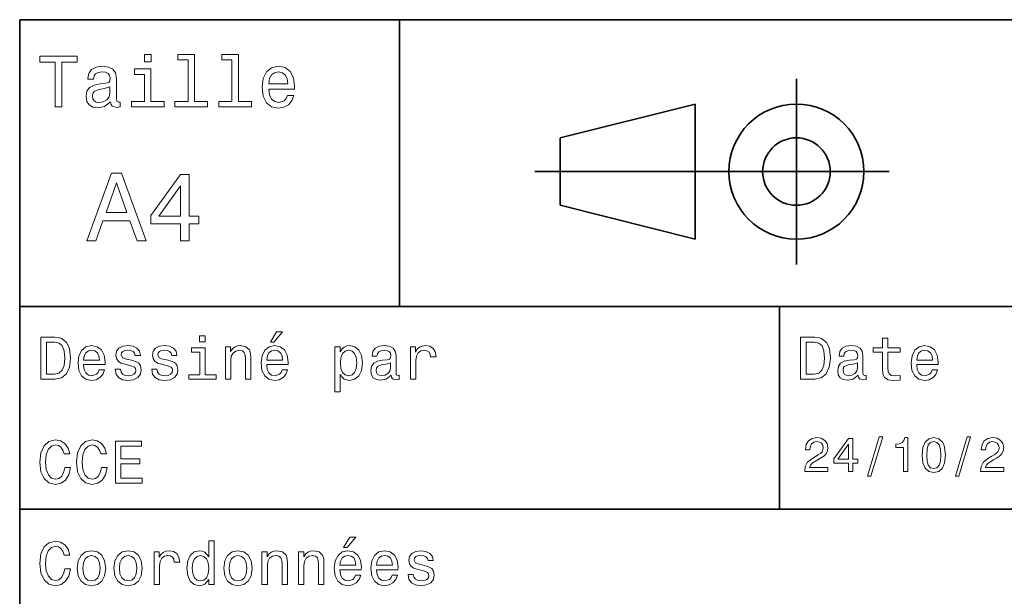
# Model space of a CAD drawing. Extents: x -215 to 297, y 0 to 210.
# Tile 5 of 11: x 97 to 155, y 36 to 70. Entities that reach past the tile are written whole.
import ezdxf

# ---------------------------------------------------------------- set-up
doc = ezdxf.new("R2010")
doc.units = 0

msp = doc.modelspace()

# ---------------------------------------------------------------- linework, layer by layer
at = {"color": 7, "lineweight": 35}
for p, q in [((97, 10), (97, 70)), ((97, 70), (287, 70)), ((127.5, 61), (148.5, 61)), ((97, 53), (162, 53)), ((97, 41), (162, 41))]:
    msp.add_line(p, q, dxfattribs=at)
at = {"color": 7, "lineweight": 35, "ltscale": 0.425}
msp.add_line((119.5, 53), (119.5, 70), dxfattribs=at)
at = {"color": 7, "lineweight": 35, "ltscale": 0.275}
msp.add_line((143, 55.5), (143, 66.5), dxfattribs=at)
at = {"color": 7, "lineweight": 35, "ltscale": 0.206155}
for p, q in [((129, 63), (137, 65)), ((137, 57), (129, 59))]:
    msp.add_line(p, q, dxfattribs=at)
at = {"color": 7, "lineweight": 35, "ltscale": 0.2}
msp.add_line((137, 65), (137, 57), dxfattribs=at)
at = {"color": 7, "lineweight": 35, "ltscale": 0.1}
msp.add_line((129, 59), (129, 63), dxfattribs=at)
at = {"color": 7, "lineweight": 35, "ltscale": 0.3}
msp.add_line((142, 41), (142, 53), dxfattribs=at)
at = {"color": 7, "lineweight": 13}
for points in [[(99.102303, 64.837173), (99.5, 64.837173), (99.5, 67.47406), (100.407784, 67.47406), (100.407784, 67.837173), (98.190201, 67.837173), (98.190201, 67.47406), (99.102303, 67.47406)], [(104.786743, 67.940918), (104.384727, 67.940918), (104.384727, 67.508644), (104.786743, 67.508644)], [(106.969742, 67.621033), (106.969742, 65.157059), (106.187317, 65.157059), (106.187317, 64.837173), (108.128242, 64.837173), (108.128242, 65.157059), (107.350143, 65.157059), (107.350143, 67.940918), (106.373199, 67.940918), (106.373199, 67.621033)], [(109.572044, 67.621033), (109.572044, 65.157059), (108.789627, 65.157059), (108.789627, 64.837173), (110.730545, 64.837173), (110.730545, 65.157059), (109.952454, 65.157059), (109.952454, 67.940918), (108.975502, 67.940918), (108.975502, 67.621033)], [(102.387611, 65.139771), (102.387611, 65.126801), (102.409225, 64.979828), (102.47406, 64.876076), (102.746399, 64.793945), (102.958214, 64.828529), (102.958214, 65.122475), (102.867432, 65.109505), (102.746399, 65.165703), (102.724785, 65.338615), (102.724785, 66.540344), (102.672913, 66.84726), (102.521614, 67.0634), (102.257927, 67.193085), (101.886169, 67.240631), (101.523056, 67.188759), (101.255043, 67.041786), (101.086456, 66.812675), (101.030258, 66.510086), (101.030258, 66.484146), (101.371758, 66.484146), (101.402016, 66.665703), (101.497116, 66.795387), (101.65274, 66.873199), (101.873199, 66.903458), (102.085014, 66.881844), (102.236313, 66.817001), (102.327087, 66.704605), (102.357346, 66.548988), (102.340057, 66.367432), (102.270897, 66.276657), (102.097984, 66.233429), (101.773773, 66.198845), (101.402016, 66.121033), (101.138329, 65.982704), (100.982712, 65.766571), (100.935158, 65.446686), (100.978386, 65.161385), (101.112389, 64.949562), (101.328529, 64.815559), (101.626801, 64.768013), (102.028816, 64.858788)], [(104.773773, 65.157059), (104.773773, 67.080688), (103.796829, 67.080688), (103.796829, 66.756485), (104.393372, 66.756485), (104.393372, 65.157059), (103.615273, 65.157059), (103.615273, 64.837173), (105.560516, 64.837173), (105.560516, 65.157059)], [(111.750717, 65.887604), (113.272339, 65.887604), (113.276657, 66.064842), (113.207497, 66.561958), (113.017288, 66.933716), (112.714699, 67.158501), (112.312683, 67.240631), (111.919312, 67.154175), (111.616714, 66.912102), (111.422188, 66.51873), (111.353027, 66), (111.41787, 65.4683), (111.612396, 65.079247), (111.91066, 64.837173), (112.299713, 64.755043), (112.636887, 64.811234), (112.913544, 64.958214), (113.116714, 65.191643), (113.233429, 65.502876), (112.857346, 65.502876), (112.779541, 65.329971), (112.667145, 65.200287), (112.34726, 65.096542), (112.100868, 65.144089), (111.914986, 65.295387), (111.793945, 65.541786), (111.750717, 65.874634)], [(111.750717, 66.207489), (111.798271, 66.50576), (111.914986, 66.726219), (112.092216, 66.860229), (112.325653, 66.907776), (112.554756, 66.860229), (112.731987, 66.726219), (112.840057, 66.50576), (112.878967, 66.207489)], [(102.344383, 65.649857), (102.292511, 65.425072), (102.154182, 65.252159), (101.946686, 65.139771), (101.691643, 65.100861), (101.527374, 65.122475), (101.41066, 65.191643), (101.337173, 65.312675), (101.315559, 65.481262), (101.332855, 65.632561), (101.402016, 65.740631), (101.678673, 65.861671), (102.028816, 65.913544), (102.344383, 66.017288)], [(100.982712, 56.9049), (101.51297, 56.9049), (101.933716, 58.080692), (103.530258, 58.080692), (103.951012, 56.9049), (104.492798, 56.9049), (103.028816, 60.910664), (102.440926, 60.910664)], [(106.521614, 56.9049), (107.040344, 56.9049), (107.040344, 57.896255), (107.610954, 57.896255), (107.610954, 58.357349), (107.040344, 58.357349), (107.040344, 60.818443), (106.515854, 60.818443), (104.763687, 58.403458), (104.763687, 57.896255), (106.521614, 57.896255)], [(102.118156, 58.570606), (102.734871, 60.334293), (103.351585, 58.570606)], [(105.247841, 58.357349), (106.521614, 60.149857), (106.521614, 58.357349)], [(111.84726, 50.88797), (112.059799, 50.88797), (112.560516, 51.500362), (112.207489, 51.500362)], [(99.080688, 51.190563), (98.248558, 51.190563), (98.248558, 48.690563), (99.080688, 48.690563), (99.473343, 48.769814), (99.765129, 49.011169), (99.945244, 49.40382), (100.010086, 49.940563), (99.952446, 50.488113), (99.880402, 50.70425), (99.779541, 50.877163), (99.487755, 51.111313), (99.296829, 51.168949)], [(99.055473, 50.891571), (99.329254, 50.837536), (99.516571, 50.671829), (99.628242, 50.376442), (99.664268, 49.940563), (99.624641, 49.519093), (99.51297, 49.223705), (99.322044, 49.047192), (99.055473, 48.989555), (98.583572, 48.989555), (98.583572, 50.891571)], [(107.992798, 51.27702), (107.657784, 51.27702), (107.657784, 50.916786), (107.992798, 50.916786)], [(144.080688, 51.190563), (143.248566, 51.190563), (143.248566, 48.690563), (144.080688, 48.690563), (144.473343, 48.769814), (144.765137, 49.011169), (144.945251, 49.40382), (145.010086, 49.940563), (144.952454, 50.488113), (144.880402, 50.70425), (144.779541, 50.877163), (144.487747, 51.111313), (144.296829, 51.168949)], [(144.055481, 50.891571), (144.329254, 50.837536), (144.516571, 50.671829), (144.628235, 50.376442), (144.664261, 49.940563), (144.624634, 49.519093), (144.51297, 49.223705), (144.322052, 49.047192), (144.055481, 48.989555), (143.583572, 48.989555), (143.583572, 50.891571)], [(148.100861, 50.289986), (148.100861, 49.320965), (148.122482, 49.007565), (148.223343, 48.791428), (148.425079, 48.665348), (148.767288, 48.62212), (149.141937, 48.640129), (149.141937, 48.913906), (148.868149, 48.892292), (148.619598, 48.921112), (148.486313, 49.011169), (148.42868, 49.162464), (148.417862, 49.375), (148.417862, 50.289986), (149.141937, 50.289986), (149.141937, 50.560158), (148.417862, 50.560158), (148.417862, 51.125721), (148.100861, 51.125721), (148.100861, 50.560158), (147.553314, 50.560158), (147.553314, 50.289986)], [(100.784584, 49.565922), (102.052597, 49.565922), (102.056198, 49.713619), (101.998558, 50.127884), (101.840057, 50.437683), (101.587898, 50.625), (101.252884, 50.693443), (100.925072, 50.621399), (100.672913, 50.41967), (100.510803, 50.091862), (100.453171, 49.659584), (100.507202, 49.216499), (100.669312, 48.892292), (100.91787, 48.690563), (101.242073, 48.62212), (101.523056, 48.668949), (101.753601, 48.791428), (101.922913, 48.98595), (102.020172, 49.245319), (101.706772, 49.245319), (101.64193, 49.101227), (101.548271, 48.993156), (101.2817, 48.9067), (101.07637, 48.946327), (100.921471, 49.072407), (100.820602, 49.27774), (100.784584, 49.555115)], [(100.784584, 49.832493), (100.824211, 50.081055), (100.921471, 50.264771), (101.069168, 50.376442), (101.263687, 50.416069), (101.454613, 50.376442), (101.602303, 50.264771), (101.69236, 50.081055), (101.724785, 49.832493)], [(103.623199, 49.818085), (103.317001, 49.890129), (103.090057, 49.972984), (103.014412, 50.142292), (103.036026, 50.261169), (103.111671, 50.347622), (103.234146, 50.401657), (103.41066, 50.423271), (103.579971, 50.401657), (103.713257, 50.336815), (103.799713, 50.239555), (103.835732, 50.109871), (104.145531, 50.109871), (104.145531, 50.117077), (104.091499, 50.351227), (103.943802, 50.534943), (103.713257, 50.650219), (103.41066, 50.693443), (103.104469, 50.650219), (102.881126, 50.531342), (102.740631, 50.354828), (102.697403, 50.131485), (102.729828, 49.915348), (102.830688, 49.76405), (102.996399, 49.655983), (103.237755, 49.580334), (103.590775, 49.493877), (103.806915, 49.40382), (103.864555, 49.331772), (103.886169, 49.223705), (103.853745, 49.09042), (103.767288, 48.989555), (103.626801, 48.924713), (103.439484, 48.903099), (103.241356, 48.924713), (103.09726, 49.000362), (103, 49.122841), (102.960373, 49.292149), (102.654175, 49.292149), (102.704613, 49.003963), (102.852303, 48.795029), (103.086456, 48.668949), (103.41066, 48.62212), (103.749283, 48.668949), (103.997841, 48.795029), (104.149139, 48.996758), (104.203171, 49.259727), (104.163544, 49.486671), (104.051872, 49.641571), (103.868156, 49.742435)], [(105.791786, 49.818085), (105.485588, 49.890129), (105.258644, 49.972984), (105.182999, 50.142292), (105.204613, 50.261169), (105.280258, 50.347622), (105.40274, 50.401657), (105.579254, 50.423271), (105.748558, 50.401657), (105.881844, 50.336815), (105.9683, 50.239555), (106.004326, 50.109871), (106.314117, 50.109871), (106.314117, 50.117077), (106.260086, 50.351227), (106.112396, 50.534943), (105.881844, 50.650219), (105.579254, 50.693443), (105.273056, 50.650219), (105.049713, 50.531342), (104.909225, 50.354828), (104.865997, 50.131485), (104.898415, 49.915348), (104.999283, 49.76405), (105.164986, 49.655983), (105.406342, 49.580334), (105.759369, 49.493877), (105.975502, 49.40382), (106.033142, 49.331772), (106.054756, 49.223705), (106.022339, 49.09042), (105.935883, 48.989555), (105.795387, 48.924713), (105.60807, 48.903099), (105.409943, 48.924713), (105.265854, 49.000362), (105.168587, 49.122841), (105.12896, 49.292149), (104.822769, 49.292149), (104.873199, 49.003963), (105.020897, 48.795029), (105.255043, 48.668949), (105.579254, 48.62212), (105.91787, 48.668949), (106.166428, 48.795029), (106.317726, 48.996758), (106.371758, 49.259727), (106.33213, 49.486671), (106.220459, 49.641571), (106.036743, 49.742435)], [(107.981987, 48.957134), (107.981987, 50.560158), (107.16787, 50.560158), (107.16787, 50.289986), (107.664986, 50.289986), (107.664986, 48.957134), (107.016571, 48.957134), (107.016571, 48.690563), (108.637611, 48.690563), (108.637611, 48.957134)], [(109.181557, 48.690563), (109.498558, 48.690563), (109.498558, 49.807278), (109.530983, 50.063042), (109.635445, 50.250362), (109.797546, 50.365635), (110.013687, 50.408863), (110.1866, 50.372841), (110.29467, 50.275578), (110.348701, 50.113472), (110.366714, 49.897335), (110.366714, 48.690563), (110.683716, 48.690563), (110.683716, 49.962177), (110.669312, 50.217941), (110.604469, 50.430477), (110.39193, 50.625), (110.060516, 50.693443), (109.876801, 50.668228), (109.721901, 50.599785), (109.588615, 50.484512), (109.484146, 50.329613), (109.484146, 50.625), (109.181557, 50.625)], [(111.627518, 49.565922), (112.895531, 49.565922), (112.899132, 49.713619), (112.841499, 50.127884), (112.682999, 50.437683), (112.430832, 50.625), (112.095825, 50.693443), (111.768013, 50.621399), (111.515854, 50.41967), (111.353745, 50.091862), (111.296112, 49.659584), (111.350143, 49.216499), (111.512245, 48.892292), (111.760803, 48.690563), (112.085014, 48.62212), (112.365997, 48.668949), (112.596542, 48.791428), (112.765854, 48.98595), (112.863113, 49.245319), (112.549713, 49.245319), (112.484871, 49.101227), (112.391212, 48.993156), (112.124641, 48.9067), (111.919312, 48.946327), (111.764412, 49.072407), (111.663544, 49.27774), (111.627518, 49.555115)], [(111.627518, 49.832493), (111.667145, 50.081055), (111.764412, 50.264771), (111.912102, 50.376442), (112.106628, 50.416069), (112.297546, 50.376442), (112.445244, 50.264771), (112.535301, 50.081055), (112.567726, 49.832493)], [(115.986313, 50.326012), (115.986313, 50.625), (115.669312, 50.625), (115.669312, 47.941284), (115.986313, 47.941284), (115.986313, 48.98595), (116.097984, 48.816643), (116.22406, 48.704971), (116.541069, 48.62212), (116.843658, 48.690563), (117.081413, 48.895893), (117.236313, 49.2201), (117.293945, 49.659584), (117.236313, 50.095463), (117.081413, 50.41967), (116.843658, 50.621399), (116.541069, 50.693443), (116.368156, 50.671829), (116.220459, 50.603386), (116.094383, 50.488113)], [(116.48703, 48.9067), (116.274498, 48.953533), (116.119598, 49.097622), (116.022339, 49.331772), (115.989914, 49.659584), (116.022339, 49.983791), (116.119598, 50.217941), (116.274498, 50.358429), (116.48703, 50.408863), (116.681557, 50.358429), (116.836456, 50.21434), (116.933716, 49.98019), (116.969742, 49.659584), (116.933716, 49.335377), (116.836456, 49.097622), (116.681557, 48.953533)], [(119.005043, 48.942726), (119.005043, 48.931919), (119.023056, 48.809441), (119.077087, 48.722984), (119.304031, 48.654541), (119.480545, 48.683357), (119.480545, 48.928314), (119.4049, 48.917507), (119.304031, 48.96434), (119.286026, 49.108429), (119.286026, 50.109871), (119.242798, 50.365635), (119.116714, 50.54575), (118.896973, 50.65382), (118.587173, 50.693443), (118.284584, 50.650219), (118.061241, 50.52774), (117.920746, 50.336815), (117.873917, 50.084656), (117.873917, 50.063042), (118.158501, 50.063042), (118.183716, 50.21434), (118.26297, 50.322407), (118.392654, 50.387249), (118.57637, 50.412464), (118.752884, 50.394455), (118.878967, 50.34042), (118.954613, 50.246758), (118.979828, 50.117077), (118.965416, 49.965778), (118.907784, 49.890129), (118.763687, 49.854107), (118.493515, 49.825291), (118.183716, 49.760448), (117.963974, 49.645176), (117.834297, 49.465057), (117.79467, 49.19849), (117.830688, 48.960735), (117.942368, 48.784222), (118.122482, 48.67255), (118.37104, 48.632927), (118.706055, 48.708576)], [(120.143372, 48.690563), (120.460373, 48.690563), (120.460373, 49.796471), (120.492798, 50.063042), (120.590057, 50.253963), (120.748558, 50.369236), (120.961098, 50.408863), (121.119598, 50.383648), (121.238472, 50.3116), (121.310516, 50.189121), (121.335739, 50.023415), (121.656342, 50.023415), (121.613113, 50.315205), (121.49424, 50.524136), (121.296112, 50.650219), (121.02594, 50.693443), (120.842224, 50.664627), (120.683716, 50.592579), (120.543228, 50.4701), (120.431557, 50.304398), (120.431557, 50.625), (120.143372, 50.625)], [(146.656342, 48.942726), (146.656342, 48.931919), (146.674347, 48.809441), (146.728394, 48.722984), (146.955338, 48.654541), (147.131851, 48.683357), (147.131851, 48.928314), (147.056198, 48.917507), (146.955338, 48.96434), (146.937317, 49.108429), (146.937317, 50.109871), (146.894089, 50.365635), (146.768005, 50.54575), (146.548264, 50.65382), (146.23848, 50.693443), (145.935883, 50.650219), (145.71254, 50.52774), (145.572052, 50.336815), (145.525223, 50.084656), (145.525223, 50.063042), (145.809799, 50.063042), (145.835022, 50.21434), (145.914261, 50.322407), (146.043945, 50.387249), (146.227661, 50.412464), (146.404175, 50.394455), (146.530258, 50.34042), (146.605911, 50.246758), (146.631119, 50.117077), (146.616714, 49.965778), (146.559082, 49.890129), (146.414978, 49.854107), (146.144806, 49.825291), (145.835022, 49.760448), (145.61528, 49.645176), (145.485596, 49.465057), (145.445969, 49.19849), (145.481995, 48.960735), (145.593658, 48.784222), (145.773773, 48.67255), (146.022339, 48.632927), (146.357346, 48.708576)], [(150.121765, 49.565922), (151.389771, 49.565922), (151.393372, 49.713619), (151.335739, 50.127884), (151.177231, 50.437683), (150.925079, 50.625), (150.590057, 50.693443), (150.262253, 50.621399), (150.010086, 50.41967), (149.847977, 50.091862), (149.790344, 49.659584), (149.844376, 49.216499), (150.006485, 48.892292), (150.255051, 48.690563), (150.579254, 48.62212), (150.860229, 48.668949), (151.090775, 48.791428), (151.260086, 48.98595), (151.357346, 49.245319), (151.043945, 49.245319), (150.979111, 49.101227), (150.885452, 48.993156), (150.618881, 48.9067), (150.413544, 48.946327), (150.258652, 49.072407), (150.157776, 49.27774), (150.121765, 49.555115)], [(150.121765, 49.832493), (150.161377, 50.081055), (150.258652, 50.264771), (150.406342, 50.376442), (150.600861, 50.416069), (150.791794, 50.376442), (150.939484, 50.264771), (151.029541, 50.081055), (151.061966, 49.832493)], [(118.969025, 49.367798), (118.925797, 49.180477), (118.810516, 49.036385), (118.637611, 48.942726), (118.425072, 48.910305), (118.288185, 48.928314), (118.190926, 48.98595), (118.129684, 49.086815), (118.111671, 49.227306), (118.126083, 49.353386), (118.183716, 49.443443), (118.414268, 49.544312), (118.706055, 49.587536), (118.969025, 49.673992)], [(146.620316, 49.367798), (146.577087, 49.180477), (146.461823, 49.036385), (146.28891, 48.942726), (146.07637, 48.910305), (145.939484, 48.928314), (145.842224, 48.98595), (145.780975, 49.086815), (145.76297, 49.227306), (145.777374, 49.353386), (145.835022, 49.443443), (146.065567, 49.544312), (146.357346, 49.587536), (146.620316, 49.673992)], [(99.66787, 43.460373), (99.595818, 43.15778), (99.476944, 42.941643), (99.311241, 42.808357), (99.116714, 42.765129), (98.882568, 42.829971), (98.698845, 43.024494), (98.57637, 43.341499), (98.536743, 43.780979), (98.57637, 44.216858), (98.695244, 44.537464), (98.87896, 44.731987), (99.116714, 44.80043), (99.289627, 44.764408), (99.437317, 44.663544), (99.552597, 44.501442), (99.631844, 44.278099), (99.97406, 44.278099), (99.865997, 44.620316), (99.678673, 44.879681), (99.422913, 45.041786), (99.116714, 45.099422), (98.734871, 45.009365), (98.443085, 44.757202), (98.25576, 44.342937), (98.190926, 43.780979), (98.25576, 43.219021), (98.443085, 42.804756), (98.734871, 42.548992), (99.116714, 42.462536), (99.451729, 42.530979), (99.721901, 42.721901), (99.912827, 43.035301), (100.013687, 43.460373)], [(101.836456, 43.460373), (101.764412, 43.15778), (101.645531, 42.941643), (101.479828, 42.808357), (101.285301, 42.765129), (101.051155, 42.829971), (100.867432, 43.024494), (100.744957, 43.341499), (100.70533, 43.780979), (100.744957, 44.216858), (100.863831, 44.537464), (101.047554, 44.731987), (101.285301, 44.80043), (101.458214, 44.764408), (101.605911, 44.663544), (101.721184, 44.501442), (101.80043, 44.278099), (102.142654, 44.278099), (102.034584, 44.620316), (101.84726, 44.879681), (101.591499, 45.041786), (101.285301, 45.099422), (100.903458, 45.009365), (100.611671, 44.757202), (100.424355, 44.342937), (100.359512, 43.780979), (100.424355, 43.219021), (100.611671, 42.804756), (100.903458, 42.548992), (101.285301, 42.462536), (101.620316, 42.530979), (101.890488, 42.721901), (102.081413, 43.035301), (102.182274, 43.460373)], [(102.664986, 42.530979), (104.25, 42.530979), (104.25, 42.833572), (102.996399, 42.833572), (102.996399, 43.680115), (104.113113, 43.680115), (104.113113, 43.979107), (102.996399, 43.979107), (102.996399, 44.728386), (104.221184, 44.728386), (104.221184, 45.030979), (102.664986, 45.030979)], [(143.489914, 43.224785), (144.864563, 43.224785), (144.864563, 43.472622), (143.778107, 43.472622), (143.838623, 43.60807), (143.942368, 43.720463), (144.262253, 43.925072), (144.432281, 44.011528), (144.622482, 44.135448), (144.757935, 44.279541), (144.835739, 44.44957), (144.864563, 44.642651), (144.815567, 44.884727), (144.680115, 45.074928), (144.472626, 45.195965), (144.20462, 45.239193), (143.927963, 45.190201), (143.71759, 45.054756), (143.582138, 44.838619), (143.536026, 44.553314), (143.536026, 44.51297), (143.798279, 44.51297), (143.798279, 44.536022), (143.824219, 44.731991), (143.902023, 44.876083), (144.02594, 44.9683), (144.190201, 45), (144.357361, 44.971184), (144.481277, 44.899136), (144.561966, 44.786743), (144.59079, 44.645535), (144.570602, 44.51297), (144.515854, 44.400578), (144.42363, 44.302593), (144.296829, 44.216141), (144.126801, 44.12392), (143.844391, 43.945248), (143.645538, 43.755043), (143.52739, 43.524498), (143.489914, 43.233429)], [(146.086456, 43.224785), (146.345825, 43.224785), (146.345825, 43.720463), (146.631134, 43.720463), (146.631134, 43.951008), (146.345825, 43.951008), (146.345825, 45.181557), (146.083572, 45.181557), (145.207504, 43.974064), (145.207504, 43.720463), (146.086456, 43.720463)], [(147.213257, 42.956772), (147.412109, 42.956772), (148.109512, 45.279541), (147.907791, 45.279541)], [(149.345825, 43.224785), (149.608078, 43.224785), (149.608078, 45.239193), (149.412109, 45.239193), (149.360229, 45.0634), (149.256485, 44.945248), (149.097992, 44.876083), (148.878967, 44.853027), (148.878967, 44.648415), (149.345825, 44.648415)], [(150.438049, 44.201729), (150.481277, 43.749279), (150.616714, 43.426514), (150.832855, 43.230549), (151.132568, 43.167149), (151.429398, 43.230549), (151.645538, 43.426514), (151.778107, 43.749279), (151.824219, 44.201729), (151.778107, 44.651299), (151.723343, 44.829971), (151.645538, 44.976948), (151.429398, 45.172913), (151.132568, 45.239193), (150.832855, 45.172913), (150.616714, 44.974064), (150.481277, 44.651299)], [(150.714706, 44.201729), (150.737762, 44.550434), (150.809799, 44.801155), (150.939484, 44.948128), (151.132568, 45), (151.322769, 44.948128), (151.452454, 44.801155), (151.524506, 44.550434), (151.547562, 44.201729), (151.524506, 43.850143), (151.452454, 43.599426), (151.322769, 43.45245), (151.132568, 43.403458), (150.939484, 43.45245), (150.809799, 43.599426), (150.737762, 43.850143)], [(152.417877, 42.956772), (152.616714, 42.956772), (153.314133, 45.279541), (153.112396, 45.279541)], [(153.899139, 43.224785), (155.273773, 43.224785), (155.273773, 43.472622), (154.187317, 43.472622), (154.247849, 43.60807), (154.351593, 43.720463), (154.671478, 43.925072), (154.841507, 44.011528), (155.031708, 44.135448), (155.167145, 44.279541), (155.244965, 44.44957), (155.273773, 44.642651), (155.224792, 44.884727), (155.08934, 45.074928), (154.881851, 45.195965), (154.613831, 45.239193), (154.337173, 45.190201), (154.126801, 45.054756), (153.991364, 44.838619), (153.945251, 44.553314), (153.945251, 44.51297), (154.207504, 44.51297), (154.207504, 44.536022), (154.233429, 44.731991), (154.311249, 44.876083), (154.435165, 44.9683), (154.599426, 45), (154.766571, 44.971184), (154.890488, 44.899136), (154.971191, 44.786743), (155, 44.645535), (154.979828, 44.51297), (154.925079, 44.400578), (154.832855, 44.302593), (154.706055, 44.216141), (154.536026, 44.12392), (154.253601, 43.945248), (154.054764, 43.755043), (153.9366, 43.524498), (153.899139, 43.233429)], [(145.44957, 43.951008), (146.086456, 44.847263), (146.086456, 43.951008)], [(99.66787, 37.460373), (99.595818, 37.15778), (99.476944, 36.941643), (99.311241, 36.808357), (99.116714, 36.765129), (98.882568, 36.829971), (98.698845, 37.024494), (98.57637, 37.341499), (98.536743, 37.780979), (98.57637, 38.216858), (98.695244, 38.537464), (98.87896, 38.731987), (99.116714, 38.80043), (99.289627, 38.764408), (99.437317, 38.663544), (99.552597, 38.501442), (99.631844, 38.278099), (99.97406, 38.278099), (99.865997, 38.620316), (99.678673, 38.879681), (99.422913, 39.041786), (99.116714, 39.099422), (98.734871, 39.009365), (98.443085, 38.757202), (98.25576, 38.342937), (98.190926, 37.780979), (98.25576, 37.219021), (98.443085, 36.804756), (98.734871, 36.548992), (99.116714, 36.462536), (99.451729, 36.530979), (99.721901, 36.721901), (99.912827, 37.035301), (100.013687, 37.460373)], [(108.201729, 36.829971), (108.201729, 36.530979), (108.51873, 36.530979), (108.51873, 39.117435), (108.20533, 39.117435), (108.20533, 38.170029), (107.963974, 38.443802), (107.816284, 38.508644), (107.646973, 38.533859), (107.340775, 38.461815), (107.103027, 38.260086), (106.948128, 37.935879), (106.894089, 37.5), (106.948128, 37.064121), (107.103027, 36.736309), (107.340775, 36.530979), (107.646973, 36.462536), (107.816284, 36.487751), (107.967575, 36.552593)], [(116.184441, 38.728386), (116.396973, 38.728386), (116.897697, 39.340778), (116.54467, 39.340778)], [(100.413544, 37.496399), (100.471184, 37.056915), (100.636887, 36.732708), (100.899857, 36.530979), (101.252884, 36.462536), (101.602303, 36.530979), (101.865273, 36.729107), (102.030983, 37.053314), (102.092216, 37.496399), (102.030983, 37.935879), (101.865273, 38.263687), (101.602303, 38.461815), (101.252884, 38.533859), (100.899857, 38.461815), (100.636887, 38.260086), (100.471184, 37.935879)], [(102.58213, 37.496399), (102.639771, 37.056915), (102.805473, 36.732708), (103.068443, 36.530979), (103.421471, 36.462536), (103.770897, 36.530979), (104.033859, 36.729107), (104.19957, 37.053314), (104.260803, 37.496399), (104.19957, 37.935879), (104.033859, 38.263687), (103.770897, 38.461815), (103.421471, 38.533859), (103.068443, 38.461815), (102.805473, 38.260086), (102.639771, 37.935879)], [(104.963257, 36.530979), (105.280258, 36.530979), (105.280258, 37.636887), (105.312683, 37.903458), (105.409943, 38.094379), (105.568443, 38.209652), (105.780983, 38.249279), (105.939484, 38.224064), (106.058357, 38.152016), (106.130402, 38.029537), (106.155617, 37.863831), (106.476227, 37.863831), (106.432999, 38.155621), (106.314117, 38.364552), (106.115997, 38.490635), (105.845825, 38.533859), (105.662102, 38.505043), (105.503601, 38.432995), (105.363113, 38.310516), (105.251442, 38.144814), (105.251442, 38.465416), (104.963257, 38.465416)], [(109.087898, 37.496399), (109.145531, 37.056915), (109.311241, 36.732708), (109.574203, 36.530979), (109.927231, 36.462536), (110.276657, 36.530979), (110.539627, 36.729107), (110.70533, 37.053314), (110.766571, 37.496399), (110.70533, 37.935879), (110.539627, 38.263687), (110.276657, 38.461815), (109.927231, 38.533859), (109.574203, 38.461815), (109.311241, 38.260086), (109.145531, 37.935879)], [(111.350143, 36.530979), (111.667145, 36.530979), (111.667145, 37.647694), (111.69957, 37.903458), (111.804031, 38.090778), (111.966141, 38.206051), (112.182274, 38.249279), (112.355186, 38.213257), (112.463257, 38.115993), (112.517288, 37.953888), (112.535301, 37.737751), (112.535301, 36.530979), (112.852303, 36.530979), (112.852303, 37.802593), (112.837898, 38.058357), (112.773056, 38.270893), (112.560516, 38.465416), (112.229103, 38.533859), (112.045387, 38.508644), (111.890488, 38.440201), (111.757202, 38.324928), (111.65274, 38.170029), (111.65274, 38.465416), (111.350143, 38.465416)], [(113.51873, 36.530979), (113.835732, 36.530979), (113.835732, 37.647694), (113.868156, 37.903458), (113.972626, 38.090778), (114.134727, 38.206051), (114.350861, 38.249279), (114.523773, 38.213257), (114.631844, 38.115993), (114.685883, 37.953888), (114.703888, 37.737751), (114.703888, 36.530979), (115.020889, 36.530979), (115.020889, 37.802593), (115.006485, 38.058357), (114.941643, 38.270893), (114.729111, 38.465416), (114.39769, 38.533859), (114.213974, 38.508644), (114.059082, 38.440201), (113.925789, 38.324928), (113.821327, 38.170029), (113.821327, 38.465416), (113.51873, 38.465416)], [(115.964699, 37.406338), (117.232712, 37.406338), (117.236313, 37.554035), (117.178673, 37.9683), (117.020172, 38.278099), (116.768013, 38.465416), (116.432999, 38.533859), (116.105186, 38.461815), (115.853027, 38.260086), (115.690918, 37.932278), (115.633286, 37.5), (115.687317, 37.056915), (115.849426, 36.732708), (116.097984, 36.530979), (116.422188, 36.462536), (116.703171, 36.509365), (116.933716, 36.631844), (117.103027, 36.826366), (117.200287, 37.085735), (116.886887, 37.085735), (116.822044, 36.941643), (116.728386, 36.833572), (116.461815, 36.747116), (116.256485, 36.786743), (116.101585, 36.912823), (116.000717, 37.118156), (115.964699, 37.395531)], [(118.133286, 37.406338), (119.401299, 37.406338), (119.4049, 37.554035), (119.34726, 37.9683), (119.188766, 38.278099), (118.9366, 38.465416), (118.601585, 38.533859), (118.273773, 38.461815), (118.021614, 38.260086), (117.859512, 37.932278), (117.801872, 37.5), (117.855911, 37.056915), (118.018013, 36.732708), (118.266571, 36.530979), (118.590775, 36.462536), (118.871758, 36.509365), (119.10231, 36.631844), (119.271614, 36.826366), (119.368881, 37.085735), (119.055481, 37.085735), (118.990631, 36.941643), (118.896973, 36.833572), (118.630402, 36.747116), (118.425072, 36.786743), (118.270172, 36.912823), (118.169312, 37.118156), (118.133286, 37.395531)], [(120.971901, 37.658501), (120.66571, 37.730545), (120.438766, 37.8134), (120.363113, 37.982708), (120.384727, 38.101585), (120.460373, 38.188038), (120.582855, 38.242073), (120.759369, 38.263687), (120.92868, 38.242073), (121.061966, 38.177231), (121.148415, 38.079971), (121.184441, 37.950287), (121.49424, 37.950287), (121.49424, 37.957493), (121.440201, 38.191643), (121.292511, 38.375359), (121.061966, 38.490635), (120.759369, 38.533859), (120.453171, 38.490635), (120.229828, 38.371758), (120.08934, 38.195244), (120.046112, 37.971901), (120.078529, 37.755764), (120.179398, 37.604465), (120.3451, 37.496399), (120.586456, 37.42075), (120.939484, 37.334293), (121.155624, 37.244236), (121.213257, 37.172188), (121.234871, 37.064121), (121.202454, 36.930836), (121.115997, 36.829971), (120.97551, 36.765129), (120.788185, 36.743515), (120.590057, 36.765129), (120.445969, 36.840778), (120.348709, 36.963257), (120.309082, 37.132565), (120.002884, 37.132565), (120.053314, 36.844379), (120.201012, 36.635445), (120.435158, 36.509365), (120.759369, 36.462536), (121.097984, 36.509365), (121.346542, 36.635445), (121.497841, 36.837173), (121.551872, 37.100143), (121.512253, 37.327087), (121.400574, 37.481987), (121.216858, 37.582851)], [(100.737755, 37.5), (100.770172, 37.824207), (100.87104, 38.058357), (101.033142, 38.20245), (101.252884, 38.25288), (101.469017, 38.20245), (101.631126, 38.061958), (101.731987, 37.824207), (101.768013, 37.5), (101.731987, 37.172188), (101.631126, 36.934437), (101.469017, 36.790344), (101.252884, 36.743515), (101.033142, 36.790344), (100.87104, 36.934437), (100.770172, 37.172188)], [(102.906342, 37.5), (102.938759, 37.824207), (103.039627, 38.058357), (103.201729, 38.20245), (103.421471, 38.25288), (103.637611, 38.20245), (103.799713, 38.061958), (103.900574, 37.824207), (103.9366, 37.5), (103.900574, 37.172188), (103.799713, 36.934437), (103.637611, 36.790344), (103.421471, 36.743515), (103.201729, 36.790344), (103.039627, 36.934437), (102.938759, 37.172188)], [(107.701012, 38.249279), (107.909943, 38.198845), (108.068443, 38.058357), (108.162102, 37.824207), (108.198128, 37.5), (108.162102, 37.172188), (108.068443, 36.938038), (107.909943, 36.793949), (107.701012, 36.747116), (107.502884, 36.793949), (107.351585, 36.938038), (107.250717, 37.175793), (107.2183, 37.5), (107.250717, 37.820606), (107.351585, 38.054756), (107.502884, 38.198845)], [(109.412102, 37.5), (109.444527, 37.824207), (109.545387, 38.058357), (109.707489, 38.20245), (109.927231, 38.25288), (110.143372, 38.20245), (110.305473, 38.061958), (110.406342, 37.824207), (110.44236, 37.5), (110.406342, 37.172188), (110.305473, 36.934437), (110.143372, 36.790344), (109.927231, 36.743515), (109.707489, 36.790344), (109.545387, 36.934437), (109.444527, 37.172188)], [(115.964699, 37.672909), (116.004318, 37.921471), (116.101585, 38.105186), (116.249283, 38.216858), (116.443802, 38.256485), (116.634727, 38.216858), (116.782425, 38.105186), (116.872482, 37.921471), (116.9049, 37.672909)], [(118.133286, 37.672909), (118.172913, 37.921471), (118.270172, 38.105186), (118.41787, 38.216858), (118.612396, 38.256485), (118.803314, 38.216858), (118.951012, 38.105186), (119.041069, 37.921471), (119.073486, 37.672909)]]:
    msp.add_lwpolyline(points, close=True, dxfattribs=at)
at = {"color": 7, "lineweight": 35}
for radius in [4, 2]:
    msp.add_circle((143, 61), radius, dxfattribs=at)

doc.saveas('drawing.dxf')
